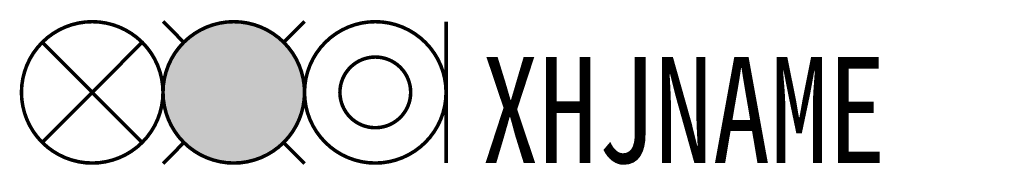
# Model space of a CAD drawing. Header units: inches. Extents: x -12.1 to 15.8, y 3.9 to 8.1.
import ezdxf

# ---------------------------------------------------------------- set-up
doc = ezdxf.new("R2010")
doc.units = ezdxf.units.IN
doc.header["$MEASUREMENT"] = 0
doc.linetypes.add('DASHED2', pattern=[0.375, 0.25, -0.125])
doc.styles.add('HZ', font='SimSun.ttf', dxfattribs={"width": 0.8})

msp = doc.modelspace()

# ---------------------------------------------------------------- linework, layer by layer
at = {"color": 3, "linetype": 'DASHED2', "ltscale": 5, "const_width": 0.1}
msp.add_lwpolyline([(-12, 6, 1), (-8, 6, 1)], format="xyb", close=True, dxfattribs=at)
at = {"color": 1, "const_width": 0.1}
for points in [[(-8, 8.007), (-7.416, 7.42)], [(-4, 8.007), (-4.584, 7.42)], [(-7.409, 4.58), (-8, 3.986)], [(-4.591, 4.58), (-4, 3.986)]]:
    msp.add_lwpolyline(points, dxfattribs=at)
at = {"color": 1, "linetype": 'DASHED2', "ltscale": 5, "const_width": 0.1}
msp.add_lwpolyline([(-8, 6, 1), (-4, 6, 1)], format="xyb", close=True, dxfattribs=at)
at = {"color": 1, "const_width": 2}
msp.add_lwpolyline([(-7, 6, 1), (-5, 6, 1)], format="xyb", close=True, dxfattribs=at)
at = {"color": 7, "linetype": 'DASHED2', "ltscale": 5, "const_width": 0.1}
for points in [[(-4, 6, 1), (0, 6, 1)], [(-3, 6, 1), (-1, 6, 1)]]:
    msp.add_lwpolyline(points, format="xyb", close=True, dxfattribs=at)
msp.add_lwpolyline([(0, 8), (0, 4)], dxfattribs=at)
at = {"color": 3, "linetype": 'DASHED2', "ltscale": 5, "const_width": 0.1}
for points in [[(-11.414, 7.421), (-8.59, 4.582)], [(-8.586, 7.421), (-11.41, 4.582)]]:
    msp.add_lwpolyline(points, dxfattribs=at)

# ---------------------------------------------------------------- texts
at = {"style": 'HZ', "width": 0.8}
msp.add_attdef('XHJNAME', (1, 4), 'S2', height=3, dxfattribs=at)

doc.saveas('drawing.dxf')
